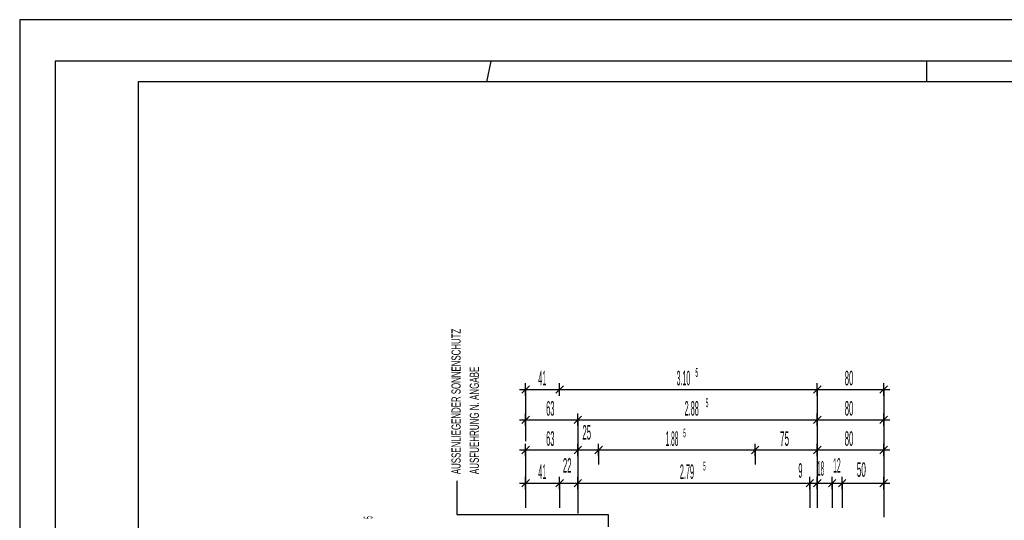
# Model space of a CAD drawing. Extents: x -0.6 to 1.54, y -0.37 to 1.17.
# Tile 31 of 79: x -0.01 to 0.23, y 0.69 to 0.81. Entities that reach past the tile are written whole.
import ezdxf

# ---------------------------------------------------------------- set-up
doc = ezdxf.new("R2010")
doc.units = 0
doc.linetypes.add('KCONTINUOUS', pattern=[0])
doc.layers.add('W01_---', color=7, linetype='CONTINUOUS')

msp = doc.modelspace()

# ---------------------------------------------------------------- linework, layer by layer
at = {"layer": 'W01_---', "color": 7, "linetype": 'KCONTINUOUS'}
for p, q in [((1.18384, 0.80997), (-0.00858, 0.80997)), ((-0.00858, 0.80997), (-0.00858, -0.01098)), ((0.105, 0.8), (0.10396, 0.795)), ((0.21, 0.8), (0.21, 0.795)), ((0.11246, 0.72001), (0.11426, 0.72181)), ((0.11336, 0.71941), (0.11336, 0.72241)), ((0.12066, 0.72001), (0.12246, 0.72181)), ((0.12156, 0.71941), (0.12156, 0.72241)), ((0.18276, 0.72001), (0.18456, 0.72181)), ((0.18366, 0.71941), (0.18366, 0.72241)), ((0.19876, 0.72001), (0.20056, 0.72181)), ((0.19966, 0.71941), (0.19966, 0.72241)), ((0.11186, 0.72091), (0.11486, 0.72091)), ((0.11336, 0.72091), (0.11453, 0.72091)), ((0.11336, 0.72091), (0.11336, 0.71974)), ((0.11336, 0.71974), (0.11336, 0.71362)), ((0.11453, 0.72091), (0.12156, 0.72091)), ((0.12006, 0.72091), (0.12306, 0.72091)), ((0.12156, 0.72091), (0.14788, 0.72091)), ((0.14788, 0.72091), (0.18366, 0.72091)), ((0.18216, 0.72091), (0.18516, 0.72091)), ((0.18366, 0.72091), (0.18839, 0.72091)), ((0.18366, 0.72091), (0.18366, 0.71617)), ((0.18839, 0.72091), (0.19966, 0.72091)), ((0.19816, 0.72091), (0.20116, 0.72091)), ((0.19966, 0.72091), (0.19966, 0.70829)), ((0.11246, 0.71272), (0.11426, 0.71452)), ((0.11336, 0.71212), (0.11336, 0.71512)), ((0.12506, 0.71272), (0.12686, 0.71452)), ((0.12596, 0.71212), (0.12596, 0.71512)), ((0.18276, 0.71272), (0.18456, 0.71452)), ((0.18366, 0.71617), (0.18366, 0.71362)), ((0.18366, 0.71212), (0.18366, 0.71512)), ((0.19876, 0.71272), (0.20056, 0.71452)), ((0.19966, 0.71212), (0.19966, 0.71512)), ((0.11186, 0.71362), (0.11486, 0.71362)), ((0.11336, 0.71362), (0.11644, 0.71362)), ((0.11336, 0.71362), (0.11336, 0.71054)), ((0.11644, 0.71362), (0.12596, 0.71362)), ((0.12446, 0.71362), (0.12746, 0.71362)), ((0.12596, 0.71362), (0.14981, 0.71362)), ((0.12596, 0.71362), (0.12596, 0.69102)), ((0.14981, 0.71362), (0.18366, 0.71362)), ((0.18216, 0.71362), (0.18516, 0.71362)), ((0.18366, 0.71362), (0.18839, 0.71362)), ((0.18366, 0.71362), (0.18366, 0.70888)), ((0.18839, 0.71362), (0.19966, 0.71362)), ((0.19816, 0.71362), (0.20116, 0.71362)), ((0.19966, 0.71362), (0.19966, 0.6902)), ((0.11336, 0.71054), (0.11336, 0.7085)), ((0.11246, 0.70544), (0.11426, 0.70724)), ((0.11336, 0.70484), (0.11336, 0.70784)), ((0.12506, 0.70544), (0.12686, 0.70724)), ((0.12596, 0.70484), (0.12596, 0.70784)), ((0.13006, 0.70544), (0.13186, 0.70724)), ((0.13096, 0.70484), (0.13096, 0.70784)), ((0.16776, 0.70544), (0.16956, 0.70724)), ((0.16866, 0.70484), (0.16866, 0.70784)), ((0.18276, 0.70544), (0.18456, 0.70724)), ((0.18366, 0.70888), (0.18366, 0.70351)), ((0.18366, 0.70484), (0.18366, 0.70784)), ((0.19876, 0.70544), (0.20056, 0.70724)), ((0.19966, 0.70484), (0.19966, 0.70784)), ((0.11186, 0.70634), (0.11486, 0.70634)), ((0.11336, 0.70634), (0.11644, 0.70634)), ((0.11336, 0.70634), (0.11336, 0.70325)), ((0.11644, 0.70634), (0.12596, 0.70634)), ((0.12446, 0.70634), (0.12746, 0.70634)), ((0.12596, 0.70634), (0.13096, 0.70634)), ((0.12596, 0.70634), (0.12596, 0.70287)), ((0.12946, 0.70634), (0.13246, 0.70634)), ((0.13096, 0.70634), (0.14524, 0.70634)), ((0.13096, 0.70634), (0.13096, 0.70287)), ((0.14524, 0.70634), (0.16866, 0.70634)), ((0.16716, 0.70634), (0.17016, 0.70634)), ((0.16866, 0.70634), (0.17281, 0.70634)), ((0.16866, 0.70634), (0.16866, 0.70287)), ((0.17281, 0.70634), (0.18366, 0.70634)), ((0.18216, 0.70634), (0.18516, 0.70634)), ((0.18366, 0.70634), (0.18839, 0.70634)), ((0.18366, 0.70634), (0.18366, 0.7016)), ((0.18839, 0.70634), (0.19966, 0.70634)), ((0.19816, 0.70634), (0.20116, 0.70634)), ((0.19966, 0.70634), (0.19966, 0.70287)), ((0.11336, 0.70325), (0.11336, 0.69837)), ((0.18366, 0.7016), (0.18366, 0.69832)), ((0.09679, 0.69888), (0.09679, 0.69078)), ((0.11186, 0.69837), (0.11486, 0.69837)), ((0.11246, 0.69747), (0.11426, 0.69927)), ((0.11336, 0.69687), (0.11336, 0.69987)), ((0.11336, 0.69837), (0.11453, 0.69837)), ((0.11336, 0.69837), (0.11336, 0.6972)), ((0.11453, 0.69837), (0.12156, 0.69837)), ((0.12006, 0.69837), (0.12306, 0.69837)), ((0.12066, 0.69747), (0.12246, 0.69927)), ((0.12156, 0.69687), (0.12156, 0.69987)), ((0.12156, 0.69837), (0.12596, 0.69837)), ((0.12156, 0.69837), (0.12156, 0.69237)), ((0.12446, 0.69837), (0.12746, 0.69837)), ((0.12506, 0.69747), (0.12686, 0.69927)), ((0.12596, 0.69687), (0.12596, 0.69987)), ((0.12596, 0.69837), (0.14865, 0.69837)), ((0.12596, 0.69837), (0.12596, 0.69237)), ((0.14865, 0.69837), (0.18186, 0.69837)), ((0.18036, 0.69837), (0.18336, 0.69837)), ((0.18096, 0.69747), (0.18276, 0.69927)), ((0.18186, 0.69687), (0.18186, 0.69987)), ((0.18186, 0.69837), (0.18366, 0.69837)), ((0.18186, 0.69837), (0.18186, 0.69237)), ((0.18216, 0.69837), (0.18516, 0.69837)), ((0.18276, 0.69747), (0.18456, 0.69927)), ((0.18366, 0.69687), (0.18366, 0.69987)), ((0.18366, 0.69837), (0.18726, 0.69837)), ((0.18366, 0.69837), (0.18366, 0.69237)), ((0.18576, 0.69837), (0.18876, 0.69837)), ((0.18636, 0.69747), (0.18816, 0.69927)), ((0.18726, 0.69687), (0.18726, 0.69987)), ((0.18726, 0.69837), (0.18966, 0.69837)), ((0.18726, 0.69837), (0.18726, 0.69237)), ((0.18816, 0.69837), (0.19116, 0.69837)), ((0.18876, 0.69747), (0.19056, 0.69927)), ((0.18966, 0.69687), (0.18966, 0.69987)), ((0.18966, 0.69837), (0.19082, 0.69837)), ((0.18966, 0.69837), (0.18966, 0.6972)), ((0.19082, 0.69837), (0.19966, 0.69837)), ((0.19816, 0.69837), (0.20116, 0.69837)), ((0.19876, 0.69747), (0.20056, 0.69927)), ((0.19966, 0.69687), (0.19966, 0.69987)), ((0.19966, 0.69837), (0.19966, 0.69237)), ((0.11336, 0.6972), (0.11336, 0.69237)), ((0.18966, 0.6972), (0.18966, 0.69237)), ((0.09679, 0.69078), (0.13324, 0.69078)), ((0.13324, 0.69078), (0.13324, 0.68783))]:
    msp.add_line(p, q, dxfattribs=at)
for points in [[(0, 0), (1.168, 0), (1.168, 0.8), (0, 0.8), (0, 0), (0, 0)], [(0.02, 0.005), (1.163, 0.005), (1.163, 0.795), (0.02, 0.795), (0.02, 0.005), (0.02, 0.005)]]:
    msp.add_lwpolyline(points, dxfattribs=at)

# ---------------------------------------------------------------- texts
at = {"layer": 'W01_---', "color": 7}
for s, height, width, p in [('AUSSENLIEGENDER SONNENSCHUTZ', 0.0022, 0.643247, (0.09769, 0.70053, 61)), ('AUSFUEHRUNG N. ANGABE', 0.0022, 0.654136, (0.10209, 0.70053, 61)), ('5 ', 0.0021, 0.333333, (0.07645, 0.68976, 61))]:
    msp.add_text(s, height=height, rotation=90.0027, dxfattribs=dict(at, width=width)).set_placement(p)
for s, height, width, p in [('41', 0.0035, 0.3, (0.11641, 0.72191, 61)), ('3.10', 0.0035, 0.29, (0.14974, 0.72191, 61)), ('5 ', 0.0021, 0.333333, (0.15429, 0.72395, 61)), ('80', 0.0035, 0.4, (0.19026, 0.72191, 61)), ('63', 0.0035, 0.386714, (0.1183, 0.71462, 61)), ('2.88', 0.0035, 0.33, (0.15167, 0.71462, 61)), ('5 ', 0.0021, 0.333333, (0.15676, 0.71666, 61)), ('80', 0.0035, 0.4, (0.19026, 0.71462, 61)), ('25', 0.0035, 0.4, (0.12704, 0.70884, 61)), ('63', 0.0035, 0.386714, (0.1183, 0.70734, 61)), ('1.88', 0.0035, 0.27, (0.1471, 0.70734, 61)), ('5 ', 0.0021, 0.333333, (0.15133, 0.70938, 61)), ('75', 0.0035, 0.42, (0.17467, 0.70734, 61)), ('80', 0.0035, 0.4, (0.19026, 0.70734, 61)), ('41', 0.0035, 0.3, (0.11641, 0.69937, 61)), ('22', 0.0035, 0.4, (0.12234, 0.70087, 61)), ('2.79', 0.0035, 0.363357, (0.15053, 0.69937, 61)), ('5 ', 0.0021, 0.333333, (0.1561, 0.70141, 61)), ('9 ', 0.0035, 0.346857, (0.17909, 0.69965, 61)), ('18', 0.0035, 0.26, (0.18361, 0.70015, 61)), ('12', 0.0035, 0.28, (0.18747, 0.70087, 61)), ('50', 0.0035, 0.42, (0.19318, 0.69987, 61))]:
    msp.add_text(s, height=height, dxfattribs=dict(at, width=width)).set_placement(p)

doc.saveas('drawing.dxf')
